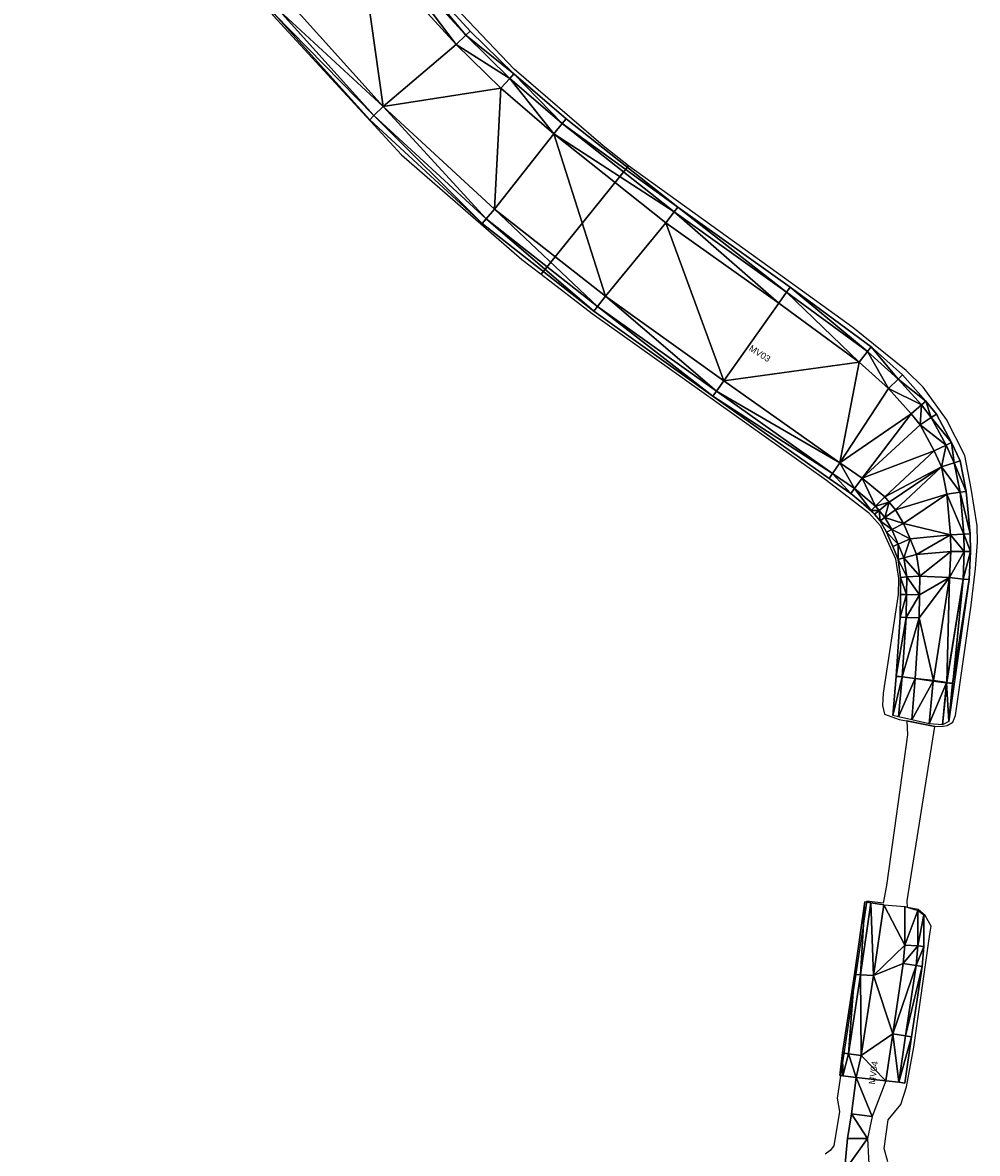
# Model space of a CAD drawing. Header units: inches. Extents: x 165249 to 166515, y 421241 to 425252.
# Tile 7 of 8: x 165500 to 166171, y 423806 to 424602. Entities that reach past the tile are written whole.
import ezdxf

# ---------------------------------------------------------------- set-up
doc = ezdxf.new("R2010")
doc.units = ezdxf.units.IN
doc.header["$MEASUREMENT"] = 0
for name, color, linetype in [('_MODEL', 7, 'Continuous'), ('Model_TIN', 9, 'Continuous'), ('TI21280_Monstervakken_0103', 5, 'Continuous')]:
    doc.layers.add(name, color=color, linetype=linetype)
doc.styles.get("Standard").update_dxf_attribs({"font": 'arial.ttf'})

msp = doc.modelspace()

# ---------------------------------------------------------------- linework, layer by layer
at = {"layer": '_MODEL', "color": 4}
for p, q in [((166114.23, 424141.66, 4.9), (166111.78, 424114.02, 4.9)), ((166153.99, 424136.97, 4.9), (166151.27, 424109.86, 4.9))]:
    msp.add_line(p, q, dxfattribs=at)
at = {"layer": '_MODEL', "color": 3}
for p, q in [((166118.46, 424141.28, 3.2), (166115.96, 424113.08, 3.2)), ((166149.76, 424137.39, 3.2), (166146.76, 424107.52, 3.2))]:
    msp.add_line(p, q, dxfattribs=at)
at = {"layer": '_MODEL', "color": 1}
for p, q in [((166127.55, 424140.04, 0.05), (166125.26, 424110.99, 0.05)), ((166140.35, 424138.34, 0.05), (166137.34, 424108.27, 0.05)), ((166137.34, 424108.27, 0.05), (166125.26, 424110.99, 0.05))]:
    msp.add_line(p, q, dxfattribs=at)
at = {"layer": '_MODEL', "color": 8}
for p, q in [((166115.96, 424113.08, 3.2), (166111.78, 424114.02, 4.9)), ((166125.26, 424110.99, 0.05), (166115.96, 424113.08, 3.2)), ((166146.76, 424107.52, 3.2), (166137.34, 424108.27, 0.05)), ((166151.27, 424109.86, 4.9), (166146.76, 424107.52, 3.2)), ((166096.44, 423982.21, 3.2), (166092.24, 423982.82, 4.9)), ((166105.5, 423980.91, 0.15), (166096.44, 423982.21, 3.2)), ((166120.37, 423979.56, 0.15), (166129.51, 423976.85, 3.2)), ((166129.51, 423976.85, 3.2), (166133.8, 423973.82, 4.9)), ((166076.82, 423860.34, 3.2), (166074.53, 423860.59, 4.9)), ((166085.98, 423859.28, 0.15), (166076.83, 423860.36, 3.2)), ((166106.92, 423856.88, 0.15), (166116.03, 423855.96, 3.2)), ((166116.03, 423855.96, 3.2), (166120.24, 423855.34, 4.9))]:
    msp.add_line(p, q, dxfattribs=at)
at = {"layer": '_MODEL', "color": 6}
msp.add_line((166105.5, 423980.91, 0.15), (166120.37, 423979.56, 0.15), dxfattribs=at)
at = {"layer": '_MODEL', "color": 3, "elevation": 3.2}
for points in [[(166149.73, 424137.17), (166161.26, 424210.16), (166162.17, 424229.51), (166161.95, 424241.71), (166159.27, 424271.26), (166155.08, 424291.99), (166149.33, 424304.49), (166138.94, 424323.94), (166131.97, 424332.67), (166115.57, 424350.96), (166094.08, 424370.23), (166037.17, 424412.11), (165957.97, 424468.56), (165879.39, 424530.73), (165842.45, 424562.57), (165811.47, 424592.97), (165743.81, 424667.25), (165720.7, 424695.92), (165687.5, 424743.51), (165663.6, 424776.54), (165631.28, 424825.62), (165594.31, 424878.35), (165574.5, 424907.89), (165574.48, 424907.92)], [(165503.22, 424858.82), (165559.99, 424776.47), (165616.34, 424693.57), (165680.28, 424610.48), (165746.9, 424536.38), (165825.73, 424463.65), (165904.18, 424402.06), (165987.78, 424342.3), (166069.44, 424284.46), (166084.84, 424273.86), (166099.7, 424261.44), (166102.18, 424258.45), (166106.35, 424253.49), (166111.25, 424245.04), (166115.68, 424234.82), (166119.72, 424225.04), (166121.64, 424211.6), (166121.51, 424199.28), (166121.22, 424183.11), (166118.46, 424141.28)], [(166096.44, 423982.21), (166089.16, 423931.5), (166080.62, 423876.04), (166076.82, 423860.34)], [(166116.03, 423855.96), (166120.84, 423888.64), (166128.22, 423938.11), (166129.44, 423952), (166129.51, 423976.85)]]:
    msp.add_lwpolyline(points, dxfattribs=at)
at = {"layer": '_MODEL', "color": 4, "elevation": 4.9}
for points in [[(166153.93, 424136.51), (166165.49, 424209.73), (166166.42, 424229.44), (166166.2, 424241.94), (166163.48, 424271.87), (166159.15, 424293.32), (166153.14, 424306.38), (166142.51, 424326.29), (166135.21, 424335.42), (166118.58, 424353.97), (166096.76, 424373.53), (166039.66, 424415.56), (165960.53, 424471.96), (165882.09, 424534), (165845.33, 424565.69), (165814.53, 424595.92), (165747.04, 424670.02), (165724.1, 424698.47), (165690.96, 424745.97), (165667.1, 424778.96), (165634.8, 424828.01), (165597.82, 424880.75), (165578, 424910.31), (165577.98, 424910.34)], [(165499.73, 424856.4), (165556.49, 424774.06), (165612.9, 424691.08), (165677.01, 424607.76), (165743.87, 424533.39), (165822.97, 424460.42), (165901.63, 424398.66), (165985.32, 424338.84), (166067, 424280.98), (166082.27, 424270.47), (166096.67, 424258.43), (166098.92, 424255.72), (166102.86, 424251.04), (166107.45, 424243.12), (166111.77, 424233.16), (166115.58, 424223.92), (166117.39, 424211.32), (166117.39, 424211.32), (166117.26, 424199.35), (166116.97, 424183.29), (166114.24, 424141.85)], [(166092.24, 423982.82), (166084.9, 423931.71), (166076.42, 423876.64), (166074.53, 423860.59)], [(166120.23, 423855.34), (166125.04, 423888.01), (166132.42, 423937.47), (166133.66, 423951.42), (166133.8, 423973.82)]]:
    msp.add_lwpolyline(points, dxfattribs=at)
at = {"layer": '_MODEL', "color": 1, "elevation": 0.05}
for points in [[(166140.4, 424138.65), (166151.84, 424211.13), (166152.72, 424229.64), (166152.51, 424241.19), (166149.91, 424269.89), (166146.04, 424289.04), (166140.87, 424300.29), (166131.02, 424318.72), (166124.75, 424326.56), (166108.88, 424344.26), (166088.11, 424362.89), (166031.62, 424404.46), (165952.3, 424461.01), (165873.37, 424523.44), (165836.05, 424555.61), (165804.66, 424586.41), (165736.64, 424661.1), (165713.14, 424690.24), (165679.79, 424738.04), (165655.83, 424771.17), (165623.47, 424820.31), (165586.52, 424873), (165566.72, 424902.52)], [(165510.74, 424864.04), (165567.55, 424781.63), (165623.76, 424698.94), (165687.32, 424616.34), (165753.42, 424542.81), (165831.66, 424470.63), (165909.67, 424409.39), (165993.09, 424349.76), (166074.68, 424291.97), (166090.38, 424281.15), (166106.21, 424267.92), (166109.2, 424264.31), (166113.87, 424258.77), (166119.43, 424249.17), (166124.11, 424238.38), (166128.61, 424227.47), (166130.8, 424212.2), (166130.66, 424199.15), (166130.36, 424182.73), (166127.55, 424140.06)]]:
    msp.add_lwpolyline(points, dxfattribs=at)
at = {"layer": '_MODEL', "color": 6, "elevation": 0.15}
for points in [[(166105.5, 423980.91), (166098.34, 423931.03), (166089.68, 423874.74), (166085.98, 423859.28)], [(166106.92, 423856.88), (166111.79, 423889.98), (166119.18, 423939.5), (166120.29, 423952.41), (166120.37, 423979.56)], [(166085.98, 423859.28), (166082.77, 423833.81), (166080.11, 423816.37), (166077.89, 423793.62)], [(166106.92, 423856.88), (166097.34, 423831.85), (166094.05, 423816.23), (166095.51, 423789.23)]]:
    msp.add_lwpolyline(points, dxfattribs=at)
at = {"layer": 'Model_TIN'}
for points in [[(165804.66, 424586.41, 0.05), (165736.64, 424661.1, 0.05), (165743.81, 424667.25, 3.2), (165804.66, 424586.41, 0.05)], [(165747.04, 424670.02, 4.9), (165811.47, 424592.97, 3.2), (165743.81, 424667.25, 3.2), (165747.04, 424670.02, 4.9)], [(165743.81, 424667.25, 3.2), (165811.47, 424592.97, 3.2), (165804.66, 424586.41, 0.05), (165743.81, 424667.25, 3.2)], [(165747.04, 424670.02, 4.9), (165814.53, 424595.92, 4.9), (165811.47, 424592.97, 3.2), (165747.04, 424670.02, 4.9)], [(165753.42, 424542.81, 0.05), (165687.32, 424616.34, 0.05), (165736.64, 424661.1, 0.05), (165753.42, 424542.81, 0.05)], [(165736.64, 424661.1, 0.05), (165804.66, 424586.41, 0.05), (165753.42, 424542.81, 0.05), (165736.64, 424661.1, 0.05)], [(165680.28, 424610.48, 3.2), (165746.9, 424536.38, 3.2), (165677.01, 424607.76, 4.9), (165680.28, 424610.48, 3.2)], [(165680.28, 424610.48, 3.2), (165687.32, 424616.34, 0.05), (165753.42, 424542.81, 0.05), (165680.28, 424610.48, 3.2)], [(165753.42, 424542.81, 0.05), (165746.9, 424536.38, 3.2), (165680.28, 424610.48, 3.2), (165753.42, 424542.81, 0.05)], [(165746.9, 424536.38, 3.2), (165743.87, 424533.39, 4.9), (165677.01, 424607.76, 4.9), (165746.9, 424536.38, 3.2)], [(165814.53, 424595.92, 4.9), (165845.33, 424565.69, 4.9), (165811.47, 424592.97, 3.2), (165814.53, 424595.92, 4.9)], [(165753.42, 424542.81, 0.05), (165804.66, 424586.41, 0.05), (165836.05, 424555.61, 0.05), (165753.42, 424542.81, 0.05)], [(165804.66, 424586.41, 0.05), (165811.47, 424592.97, 3.2), (165842.45, 424562.57, 3.2), (165804.66, 424586.41, 0.05)], [(165836.05, 424555.61, 0.05), (165804.66, 424586.41, 0.05), (165842.45, 424562.57, 3.2), (165836.05, 424555.61, 0.05)], [(165811.47, 424592.97, 3.2), (165845.33, 424565.69, 4.9), (165842.45, 424562.57, 3.2), (165811.47, 424592.97, 3.2)], [(165836.05, 424555.61, 0.05), (165842.45, 424562.57, 3.2), (165873.37, 424523.44, 0.05), (165836.05, 424555.61, 0.05)], [(165845.33, 424565.69, 4.9), (165879.39, 424530.73, 3.2), (165842.45, 424562.57, 3.2), (165845.33, 424565.69, 4.9)], [(165873.37, 424523.44, 0.05), (165842.45, 424562.57, 3.2), (165879.39, 424530.73, 3.2), (165873.37, 424523.44, 0.05)], [(165845.33, 424565.69, 4.9), (165882.09, 424534, 4.9), (165879.39, 424530.73, 3.2), (165845.33, 424565.69, 4.9)], [(165753.42, 424542.81, 0.05), (165836.05, 424555.61, 0.05), (165831.66, 424470.63, 0.05), (165753.42, 424542.81, 0.05)], [(165873.37, 424523.44, 0.05), (165831.66, 424470.63, 0.05), (165836.05, 424555.61, 0.05), (165873.37, 424523.44, 0.05)], [(165746.9, 424536.38, 3.2), (165753.42, 424542.81, 0.05), (165825.73, 424463.65, 3.2), (165746.9, 424536.38, 3.2)], [(165753.42, 424542.81, 0.05), (165831.66, 424470.63, 0.05), (165825.73, 424463.65, 3.2), (165753.42, 424542.81, 0.05)], [(165822.97, 424460.42, 4.9), (165743.87, 424533.39, 4.9), (165746.9, 424536.38, 3.2), (165822.97, 424460.42, 4.9)], [(165746.9, 424536.38, 3.2), (165825.73, 424463.65, 3.2), (165822.97, 424460.42, 4.9), (165746.9, 424536.38, 3.2)], [(165873.37, 424523.44, 0.05), (165879.39, 424530.73, 3.2), (165957.97, 424468.56, 3.2), (165873.37, 424523.44, 0.05)], [(165882.09, 424534, 4.9), (165960.53, 424471.96, 4.9), (165879.39, 424530.73, 3.2), (165882.09, 424534, 4.9)], [(165960.53, 424471.96, 4.9), (165957.97, 424468.56, 3.2), (165879.39, 424530.73, 3.2), (165960.53, 424471.96, 4.9)], [(165873.37, 424523.44, 0.05), (165909.67, 424409.39, 0.05), (165831.66, 424470.63, 0.05), (165873.37, 424523.44, 0.05)], [(165952.3, 424461.01, 0.05), (165909.67, 424409.39, 0.05), (165873.37, 424523.44, 0.05), (165952.3, 424461.01, 0.05)], [(165957.97, 424468.56, 3.2), (165952.3, 424461.01, 0.05), (165873.37, 424523.44, 0.05), (165957.97, 424468.56, 3.2)], [(165904.18, 424402.06, 3.2), (165825.73, 424463.65, 3.2), (165831.66, 424470.63, 0.05), (165904.18, 424402.06, 3.2)], [(165909.67, 424409.39, 0.05), (165904.18, 424402.06, 3.2), (165831.66, 424470.63, 0.05), (165909.67, 424409.39, 0.05)], [(166031.62, 424404.46, 0.05), (165952.3, 424461.01, 0.05), (165957.97, 424468.56, 3.2), (166031.62, 424404.46, 0.05)], [(165957.97, 424468.56, 3.2), (165960.53, 424471.96, 4.9), (166037.17, 424412.11, 3.2), (165957.97, 424468.56, 3.2)], [(165957.97, 424468.56, 3.2), (166037.17, 424412.11, 3.2), (166031.62, 424404.46, 0.05), (165957.97, 424468.56, 3.2)], [(166037.17, 424412.11, 3.2), (165960.53, 424471.96, 4.9), (166039.66, 424415.56, 4.9), (166037.17, 424412.11, 3.2)], [(165901.63, 424398.66, 4.9), (165822.97, 424460.42, 4.9), (165825.73, 424463.65, 3.2), (165901.63, 424398.66, 4.9)], [(165901.63, 424398.66, 4.9), (165825.73, 424463.65, 3.2), (165904.18, 424402.06, 3.2), (165901.63, 424398.66, 4.9)], [(165952.3, 424461.01, 0.05), (165993.09, 424349.76, 0.05), (165909.67, 424409.39, 0.05), (165952.3, 424461.01, 0.05)], [(165952.3, 424461.01, 0.05), (166031.62, 424404.46, 0.05), (165993.09, 424349.76, 0.05), (165952.3, 424461.01, 0.05)], [(166037.17, 424412.11, 3.2), (166088.11, 424362.89, 0.05), (166031.62, 424404.46, 0.05), (166037.17, 424412.11, 3.2)], [(166037.17, 424412.11, 3.2), (166039.66, 424415.56, 4.9), (166094.08, 424370.23, 3.2), (166037.17, 424412.11, 3.2)], [(166088.11, 424362.89, 0.05), (166037.17, 424412.11, 3.2), (166094.08, 424370.23, 3.2), (166088.11, 424362.89, 0.05)], [(166094.08, 424370.23, 3.2), (166039.66, 424415.56, 4.9), (166096.76, 424373.53, 4.9), (166094.08, 424370.23, 3.2)], [(165985.32, 424338.84, 4.9), (165901.63, 424398.66, 4.9), (165904.18, 424402.06, 3.2), (165985.32, 424338.84, 4.9)], [(165987.78, 424342.3, 3.2), (165904.18, 424402.06, 3.2), (165909.67, 424409.39, 0.05), (165987.78, 424342.3, 3.2)], [(165985.32, 424338.84, 4.9), (165904.18, 424402.06, 3.2), (165987.78, 424342.3, 3.2), (165985.32, 424338.84, 4.9)], [(165993.09, 424349.76, 0.05), (165987.78, 424342.3, 3.2), (165909.67, 424409.39, 0.05), (165993.09, 424349.76, 0.05)], [(166088.11, 424362.89, 0.05), (165993.09, 424349.76, 0.05), (166031.62, 424404.46, 0.05), (166088.11, 424362.89, 0.05)], [(166108.88, 424344.26, 0.05), (166088.11, 424362.89, 0.05), (166094.08, 424370.23, 3.2), (166108.88, 424344.26, 0.05)], [(166094.08, 424370.23, 3.2), (166096.76, 424373.53, 4.9), (166115.57, 424350.96, 3.2), (166094.08, 424370.23, 3.2)], [(166094.08, 424370.23, 3.2), (166115.57, 424350.96, 3.2), (166108.88, 424344.26, 0.05), (166094.08, 424370.23, 3.2)], [(166115.57, 424350.96, 3.2), (166096.76, 424373.53, 4.9), (166118.58, 424353.97, 4.9), (166115.57, 424350.96, 3.2)], [(166088.11, 424362.89, 0.05), (166074.68, 424291.97, 0.05), (165993.09, 424349.76, 0.05), (166088.11, 424362.89, 0.05)], [(166108.88, 424344.26, 0.05), (166074.68, 424291.97, 0.05), (166088.11, 424362.89, 0.05), (166108.88, 424344.26, 0.05)], [(165987.78, 424342.3, 3.2), (165993.09, 424349.76, 0.05), (166074.68, 424291.97, 0.05), (165987.78, 424342.3, 3.2)], [(166108.88, 424344.26, 0.05), (166115.57, 424350.96, 3.2), (166131.97, 424332.67, 3.2), (166108.88, 424344.26, 0.05)], [(166115.57, 424350.96, 3.2), (166118.58, 424353.97, 4.9), (166135.21, 424335.42, 4.9), (166115.57, 424350.96, 3.2)], [(166131.97, 424332.67, 3.2), (166115.57, 424350.96, 3.2), (166135.21, 424335.42, 4.9), (166131.97, 424332.67, 3.2)], [(165985.32, 424338.84, 4.9), (165987.78, 424342.3, 3.2), (166069.44, 424284.46, 3.2), (165985.32, 424338.84, 4.9)], [(166067, 424280.98, 4.9), (165985.32, 424338.84, 4.9), (166069.44, 424284.46, 3.2), (166067, 424280.98, 4.9)], [(166069.44, 424284.46, 3.2), (165987.78, 424342.3, 3.2), (166074.68, 424291.97, 0.05), (166069.44, 424284.46, 3.2)], [(166074.68, 424291.97, 0.05), (166108.88, 424344.26, 0.05), (166124.75, 424326.56, 0.05), (166074.68, 424291.97, 0.05)], [(166131.97, 424332.67, 3.2), (166124.75, 424326.56, 0.05), (166108.88, 424344.26, 0.05), (166131.97, 424332.67, 3.2)], [(166131.02, 424318.72, 0.05), (166124.75, 424326.56, 0.05), (166131.97, 424332.67, 3.2), (166131.02, 424318.72, 0.05)], [(166131.97, 424332.67, 3.2), (166138.94, 424323.94, 3.2), (166131.02, 424318.72, 0.05), (166131.97, 424332.67, 3.2)], [(166135.21, 424335.42, 4.9), (166138.94, 424323.94, 3.2), (166131.97, 424332.67, 3.2), (166135.21, 424335.42, 4.9)], [(166135.21, 424335.42, 4.9), (166142.51, 424326.29, 4.9), (166138.94, 424323.94, 3.2), (166135.21, 424335.42, 4.9)], [(166090.38, 424281.15, 0.05), (166074.68, 424291.97, 0.05), (166124.75, 424326.56, 0.05), (166090.38, 424281.15, 0.05)], [(166090.38, 424281.15, 0.05), (166124.75, 424326.56, 0.05), (166131.02, 424318.72, 0.05), (166090.38, 424281.15, 0.05)], [(166138.94, 424323.94, 3.2), (166149.33, 424304.49, 3.2), (166131.02, 424318.72, 0.05), (166138.94, 424323.94, 3.2)], [(166142.51, 424326.29, 4.9), (166153.14, 424306.38, 4.9), (166138.94, 424323.94, 3.2), (166142.51, 424326.29, 4.9)], [(166153.14, 424306.38, 4.9), (166149.33, 424304.49, 3.2), (166138.94, 424323.94, 3.2), (166153.14, 424306.38, 4.9)], [(166090.38, 424281.15, 0.05), (166131.02, 424318.72, 0.05), (166140.87, 424300.29, 0.05), (166090.38, 424281.15, 0.05)], [(166149.33, 424304.49, 3.2), (166140.87, 424300.29, 0.05), (166131.02, 424318.72, 0.05), (166149.33, 424304.49, 3.2)], [(166106.21, 424267.92, 0.05), (166090.38, 424281.15, 0.05), (166140.87, 424300.29, 0.05), (166106.21, 424267.92, 0.05)], [(166146.04, 424289.04, 0.05), (166106.21, 424267.92, 0.05), (166140.87, 424300.29, 0.05), (166146.04, 424289.04, 0.05)], [(166146.04, 424289.04, 0.05), (166140.87, 424300.29, 0.05), (166149.33, 424304.49, 3.2), (166146.04, 424289.04, 0.05)], [(166149.33, 424304.49, 3.2), (166155.08, 424291.99, 3.2), (166146.04, 424289.04, 0.05), (166149.33, 424304.49, 3.2)], [(166153.14, 424306.38, 4.9), (166155.08, 424291.99, 3.2), (166149.33, 424304.49, 3.2), (166153.14, 424306.38, 4.9)], [(166153.14, 424306.38, 4.9), (166159.15, 424293.32, 4.9), (166155.08, 424291.99, 3.2), (166153.14, 424306.38, 4.9)], [(166084.84, 424273.86, 3.2), (166069.44, 424284.46, 3.2), (166074.68, 424291.97, 0.05), (166084.84, 424273.86, 3.2)], [(166084.84, 424273.86, 3.2), (166074.68, 424291.97, 0.05), (166090.38, 424281.15, 0.05), (166084.84, 424273.86, 3.2)], [(166146.04, 424289.04, 0.05), (166155.08, 424291.99, 3.2), (166159.27, 424271.26, 3.2), (166146.04, 424289.04, 0.05)], [(166159.15, 424293.32, 4.9), (166163.48, 424271.87, 4.9), (166155.08, 424291.99, 3.2), (166159.15, 424293.32, 4.9)], [(166163.48, 424271.87, 4.9), (166159.27, 424271.26, 3.2), (166155.08, 424291.99, 3.2), (166163.48, 424271.87, 4.9)], [(166082.27, 424270.47, 4.9), (166067, 424280.98, 4.9), (166069.44, 424284.46, 3.2), (166082.27, 424270.47, 4.9)], [(166082.27, 424270.47, 4.9), (166069.44, 424284.46, 3.2), (166084.84, 424273.86, 3.2), (166082.27, 424270.47, 4.9)], [(166146.04, 424289.04, 0.05), (166109.2, 424264.31, 0.05), (166106.21, 424267.92, 0.05), (166146.04, 424289.04, 0.05)], [(166146.04, 424289.04, 0.05), (166113.87, 424258.77, 0.05), (166109.2, 424264.31, 0.05), (166146.04, 424289.04, 0.05)], [(166146.04, 424289.04, 0.05), (166149.91, 424269.89, 0.05), (166113.87, 424258.77, 0.05), (166146.04, 424289.04, 0.05)], [(166146.04, 424289.04, 0.05), (166159.27, 424271.26, 3.2), (166149.91, 424269.89, 0.05), (166146.04, 424289.04, 0.05)], [(166099.7, 424261.44, 3.2), (166084.84, 424273.86, 3.2), (166090.38, 424281.15, 0.05), (166099.7, 424261.44, 3.2)], [(166099.7, 424261.44, 3.2), (166090.38, 424281.15, 0.05), (166106.21, 424267.92, 0.05), (166099.7, 424261.44, 3.2)], [(166082.27, 424270.47, 4.9), (166084.84, 424273.86, 3.2), (166096.67, 424258.43, 4.9), (166082.27, 424270.47, 4.9)], [(166082.27, 424270.47, 4.9), (166096.67, 424258.43, 4.9), (166098.92, 424255.72, 4.9), (166082.27, 424270.47, 4.9)], [(166099.7, 424261.44, 3.2), (166096.67, 424258.43, 4.9), (166084.84, 424273.86, 3.2), (166099.7, 424261.44, 3.2)], [(166099.7, 424261.44, 3.2), (166106.21, 424267.92, 0.05), (166109.2, 424264.31, 0.05), (166099.7, 424261.44, 3.2)], [(166119.43, 424249.17, 0.05), (166113.87, 424258.77, 0.05), (166149.91, 424269.89, 0.05), (166119.43, 424249.17, 0.05)], [(166119.43, 424249.17, 0.05), (166149.91, 424269.89, 0.05), (166152.51, 424241.19, 0.05), (166119.43, 424249.17, 0.05)], [(166149.91, 424269.89, 0.05), (166159.27, 424271.26, 3.2), (166161.95, 424241.71, 3.2), (166149.91, 424269.89, 0.05)], [(166152.51, 424241.19, 0.05), (166149.91, 424269.89, 0.05), (166161.95, 424241.71, 3.2), (166152.51, 424241.19, 0.05)], [(166163.48, 424271.87, 4.9), (166166.2, 424241.94, 4.9), (166159.27, 424271.26, 3.2), (166163.48, 424271.87, 4.9)], [(166166.2, 424241.94, 4.9), (166161.95, 424241.71, 3.2), (166159.27, 424271.26, 3.2), (166166.2, 424241.94, 4.9)], [(166102.18, 424258.45, 3.2), (166096.67, 424258.43, 4.9), (166099.7, 424261.44, 3.2), (166102.18, 424258.45, 3.2)], [(166102.18, 424258.45, 3.2), (166099.7, 424261.44, 3.2), (166109.2, 424264.31, 0.05), (166102.18, 424258.45, 3.2)], [(166102.18, 424258.45, 3.2), (166109.2, 424264.31, 0.05), (166106.35, 424253.49, 3.2), (166102.18, 424258.45, 3.2)], [(166106.35, 424253.49, 3.2), (166109.2, 424264.31, 0.05), (166113.87, 424258.77, 0.05), (166106.35, 424253.49, 3.2)], [(166113.87, 424258.77, 0.05), (166119.43, 424249.17, 0.05), (166106.35, 424253.49, 3.2), (166113.87, 424258.77, 0.05)], [(166102.18, 424258.45, 3.2), (166098.92, 424255.72, 4.9), (166096.67, 424258.43, 4.9), (166102.18, 424258.45, 3.2)], [(166102.18, 424258.45, 3.2), (166102.86, 424251.04, 4.9), (166098.92, 424255.72, 4.9), (166102.18, 424258.45, 3.2)], [(166106.35, 424253.49, 3.2), (166102.86, 424251.04, 4.9), (166102.18, 424258.45, 3.2), (166106.35, 424253.49, 3.2)], [(166106.35, 424253.49, 3.2), (166111.25, 424245.04, 3.2), (166102.86, 424251.04, 4.9), (166106.35, 424253.49, 3.2)], [(166111.25, 424245.04, 3.2), (166107.45, 424243.12, 4.9), (166102.86, 424251.04, 4.9), (166111.25, 424245.04, 3.2)], [(166106.35, 424253.49, 3.2), (166119.43, 424249.17, 0.05), (166111.25, 424245.04, 3.2), (166106.35, 424253.49, 3.2)], [(166111.25, 424245.04, 3.2), (166115.68, 424234.82, 3.2), (166107.45, 424243.12, 4.9), (166111.25, 424245.04, 3.2)], [(166107.45, 424243.12, 4.9), (166115.68, 424234.82, 3.2), (166111.77, 424233.16, 4.9), (166107.45, 424243.12, 4.9)], [(166124.11, 424238.38, 0.05), (166111.25, 424245.04, 3.2), (166119.43, 424249.17, 0.05), (166124.11, 424238.38, 0.05)], [(166115.68, 424234.82, 3.2), (166111.25, 424245.04, 3.2), (166124.11, 424238.38, 0.05), (166115.68, 424234.82, 3.2)], [(166124.11, 424238.38, 0.05), (166119.43, 424249.17, 0.05), (166152.51, 424241.19, 0.05), (166124.11, 424238.38, 0.05)], [(166115.68, 424234.82, 3.2), (166124.11, 424238.38, 0.05), (166119.72, 424225.04, 3.2), (166115.68, 424234.82, 3.2)], [(166124.11, 424238.38, 0.05), (166128.61, 424227.47, 0.05), (166119.72, 424225.04, 3.2), (166124.11, 424238.38, 0.05)], [(166124.11, 424238.38, 0.05), (166152.51, 424241.19, 0.05), (166128.61, 424227.47, 0.05), (166124.11, 424238.38, 0.05)], [(166152.72, 424229.64, 0.05), (166128.61, 424227.47, 0.05), (166152.51, 424241.19, 0.05), (166152.72, 424229.64, 0.05)], [(166152.51, 424241.19, 0.05), (166161.95, 424241.71, 3.2), (166162.17, 424229.51, 3.2), (166152.51, 424241.19, 0.05)], [(166152.72, 424229.64, 0.05), (166152.51, 424241.19, 0.05), (166162.17, 424229.51, 3.2), (166152.72, 424229.64, 0.05)], [(166166.42, 424229.44, 4.9), (166161.95, 424241.71, 3.2), (166166.2, 424241.94, 4.9), (166166.42, 424229.44, 4.9)], [(166162.17, 424229.51, 3.2), (166161.95, 424241.71, 3.2), (166166.42, 424229.44, 4.9), (166162.17, 424229.51, 3.2)], [(166115.58, 424223.92, 4.9), (166111.77, 424233.16, 4.9), (166115.68, 424234.82, 3.2), (166115.58, 424223.92, 4.9)], [(166115.58, 424223.92, 4.9), (166115.68, 424234.82, 3.2), (166119.72, 424225.04, 3.2), (166115.58, 424223.92, 4.9)], [(166130.8, 424212.2, 0.05), (166119.72, 424225.04, 3.2), (166128.61, 424227.47, 0.05), (166130.8, 424212.2, 0.05)], [(166152.72, 424229.64, 0.05), (166130.8, 424212.2, 0.05), (166128.61, 424227.47, 0.05), (166152.72, 424229.64, 0.05)], [(166152.72, 424229.64, 0.05), (166151.84, 424211.13, 0.05), (166130.8, 424212.2, 0.05), (166152.72, 424229.64, 0.05)], [(166151.84, 424211.13, 0.05), (166152.72, 424229.64, 0.05), (166162.17, 424229.51, 3.2), (166151.84, 424211.13, 0.05)], [(166162.17, 424229.51, 3.2), (166161.26, 424210.16, 3.2), (166151.84, 424211.13, 0.05), (166162.17, 424229.51, 3.2)], [(166162.17, 424229.51, 3.2), (166166.42, 424229.44, 4.9), (166161.26, 424210.16, 3.2), (166162.17, 424229.51, 3.2)], [(166161.26, 424210.16, 3.2), (166166.42, 424229.44, 4.9), (166165.49, 424209.73, 4.9), (166161.26, 424210.16, 3.2)], [(166115.58, 424223.92, 4.9), (166119.72, 424225.04, 3.2), (166121.64, 424211.6, 3.2), (166115.58, 424223.92, 4.9)], [(166117.39, 424211.32, 4.9), (166115.58, 424223.92, 4.9), (166121.64, 424211.6, 3.2), (166117.39, 424211.32, 4.9)], [(166121.64, 424211.6, 3.2), (166119.72, 424225.04, 3.2), (166130.8, 424212.2, 0.05), (166121.64, 424211.6, 3.2)], [(166117.26, 424199.35, 4.9), (166117.39, 424211.32, 4.9), (166121.51, 424199.28, 3.2), (166117.26, 424199.35, 4.9)], [(166117.39, 424211.32, 4.9), (166121.64, 424211.6, 3.2), (166121.51, 424199.28, 3.2), (166117.39, 424211.32, 4.9)], [(166121.51, 424199.28, 3.2), (166121.64, 424211.6, 3.2), (166130.66, 424199.15, 0.05), (166121.51, 424199.28, 3.2)], [(166121.64, 424211.6, 3.2), (166130.8, 424212.2, 0.05), (166130.66, 424199.15, 0.05), (166121.64, 424211.6, 3.2)], [(166130.36, 424182.73, 0.05), (166130.66, 424199.15, 0.05), (166151.84, 424211.13, 0.05), (166130.36, 424182.73, 0.05)], [(166140.4, 424138.65, 0.05), (166130.36, 424182.73, 0.05), (166151.84, 424211.13, 0.05), (166140.4, 424138.65, 0.05)], [(166130.66, 424199.15, 0.05), (166130.8, 424212.2, 0.05), (166151.84, 424211.13, 0.05), (166130.66, 424199.15, 0.05)], [(166151.84, 424211.13, 0.05), (166149.76, 424137.39, 3.2), (166140.4, 424138.65, 0.05), (166151.84, 424211.13, 0.05)], [(166151.84, 424211.13, 0.05), (166161.26, 424210.16, 3.2), (166149.76, 424137.39, 3.2), (166151.84, 424211.13, 0.05)], [(166161.26, 424210.16, 3.2), (166153.99, 424136.97, 4.9), (166149.74, 424137.19, 3.2), (166161.26, 424210.16, 3.2)], [(166149.74, 424137.19, 3.2), (166149.76, 424137.39, 3.2), (166161.26, 424210.16, 3.2), (166149.74, 424137.19, 3.2)], [(166165.49, 424209.73, 4.9), (166151.27, 424109.86, 4.9), (166153.95, 424136.65, 4.9), (166165.49, 424209.73, 4.9)], [(166153.95, 424136.65, 4.9), (166153.99, 424136.97, 4.9), (166165.49, 424209.73, 4.9), (166153.95, 424136.65, 4.9)], [(166161.26, 424210.16, 3.2), (166165.49, 424209.73, 4.9), (166153.99, 424136.97, 4.9), (166161.26, 424210.16, 3.2)], [(166116.97, 424183.29, 4.9), (166117.26, 424199.35, 4.9), (166121.51, 424199.28, 3.2), (166116.97, 424183.29, 4.9)], [(166116.97, 424183.29, 4.9), (166121.51, 424199.28, 3.2), (166121.22, 424183.11, 3.2), (166116.97, 424183.29, 4.9)], [(166121.22, 424183.11, 3.2), (166121.51, 424199.28, 3.2), (166130.66, 424199.15, 0.05), (166121.22, 424183.11, 3.2)], [(166130.66, 424199.15, 0.05), (166130.36, 424182.73, 0.05), (166121.22, 424183.11, 3.2), (166130.66, 424199.15, 0.05)], [(166114.24, 424141.85, 4.9), (166116.97, 424183.29, 4.9), (166121.22, 424183.11, 3.2), (166114.24, 424141.85, 4.9)], [(166114.24, 424141.85, 4.9), (166121.22, 424183.11, 3.2), (166118.46, 424141.28, 3.2), (166114.24, 424141.85, 4.9)], [(166118.46, 424141.28, 3.2), (166121.22, 424183.11, 3.2), (166130.36, 424182.73, 0.05), (166118.46, 424141.28, 3.2)], [(166127.55, 424140.06, 0.05), (166118.46, 424141.28, 3.2), (166130.36, 424182.73, 0.05), (166127.55, 424140.06, 0.05)], [(166127.55, 424140.06, 0.05), (166130.36, 424182.73, 0.05), (166140.4, 424138.65, 0.05), (166127.55, 424140.06, 0.05)], [(166114.23, 424141.66, 4.9), (166118.46, 424141.28, 3.2), (166111.78, 424114.02, 4.9), (166114.23, 424141.66, 4.9)], [(166118.46, 424141.28, 3.2), (166115.96, 424113.08, 3.2), (166111.78, 424114.02, 4.9), (166118.46, 424141.28, 3.2)], [(166114.23, 424141.66, 4.9), (166114.24, 424141.85, 4.9), (166118.46, 424141.28, 3.2), (166114.23, 424141.66, 4.9)], [(166118.46, 424141.28, 3.2), (166127.55, 424140.04, 0.05), (166115.96, 424113.08, 3.2), (166118.46, 424141.28, 3.2)], [(166125.26, 424110.99, 0.05), (166115.96, 424113.08, 3.2), (166127.55, 424140.04, 0.05), (166125.26, 424110.99, 0.05)], [(166118.46, 424141.28, 3.2), (166127.55, 424140.06, 0.05), (166127.55, 424140.04, 0.05), (166118.46, 424141.28, 3.2)], [(166140.35, 424138.34, 0.05), (166125.26, 424110.99, 0.05), (166127.55, 424140.04, 0.05), (166140.35, 424138.34, 0.05)], [(166140.4, 424138.65, 0.05), (166127.55, 424140.04, 0.05), (166127.55, 424140.06, 0.05), (166140.4, 424138.65, 0.05)], [(166127.55, 424140.04, 0.05), (166140.4, 424138.65, 0.05), (166140.35, 424138.34, 0.05), (166127.55, 424140.04, 0.05)], [(166140.35, 424138.34, 0.05), (166137.34, 424108.27, 0.05), (166125.26, 424110.99, 0.05), (166140.35, 424138.34, 0.05)], [(166137.34, 424108.27, 0.05), (166140.35, 424138.34, 0.05), (166149.73, 424137.17, 3.2), (166137.34, 424108.27, 0.05)], [(166146.76, 424107.52, 3.2), (166137.34, 424108.27, 0.05), (166149.73, 424137.17, 3.2), (166146.76, 424107.52, 3.2)], [(166140.35, 424138.34, 0.05), (166140.4, 424138.65, 0.05), (166149.76, 424137.39, 3.2), (166140.35, 424138.34, 0.05)], [(166149.73, 424137.17, 3.2), (166140.35, 424138.34, 0.05), (166149.76, 424137.39, 3.2), (166149.73, 424137.17, 3.2)], [(166149.74, 424137.19, 3.2), (166151.27, 424109.86, 4.9), (166146.76, 424107.52, 3.2), (166149.74, 424137.19, 3.2)], [(166146.76, 424107.52, 3.2), (166149.73, 424137.17, 3.2), (166149.74, 424137.19, 3.2), (166146.76, 424107.52, 3.2)], [(166149.74, 424137.19, 3.2), (166149.73, 424137.17, 3.2), (166149.76, 424137.39, 3.2), (166149.74, 424137.19, 3.2)], [(166149.74, 424137.19, 3.2), (166153.93, 424136.51, 4.9), (166151.27, 424109.86, 4.9), (166149.74, 424137.19, 3.2)], [(166149.74, 424137.19, 3.2), (166153.99, 424136.97, 4.9), (166153.95, 424136.65, 4.9), (166149.74, 424137.19, 3.2)], [(166153.95, 424136.65, 4.9), (166153.93, 424136.51, 4.9), (166149.74, 424137.19, 3.2), (166153.95, 424136.65, 4.9)], [(166153.95, 424136.65, 4.9), (166151.27, 424109.86, 4.9), (166153.93, 424136.51, 4.9), (166153.95, 424136.65, 4.9)], [(166089.16, 423931.5, 3.2), (166084.9, 423931.71, 4.9), (166092.24, 423982.82, 4.9), (166089.16, 423931.5, 3.2)], [(166096.44, 423982.21, 3.2), (166089.16, 423931.5, 3.2), (166092.24, 423982.82, 4.9), (166096.44, 423982.21, 3.2)], [(166098.34, 423931.03, 0.15), (166089.16, 423931.5, 3.2), (166096.44, 423982.21, 3.2), (166098.34, 423931.03, 0.15)], [(166098.34, 423931.03, 0.15), (166096.44, 423982.21, 3.2), (166105.5, 423980.91, 0.15), (166098.34, 423931.03, 0.15)], [(166105.5, 423980.91, 0.15), (166120.29, 423952.41, 0.15), (166098.34, 423931.03, 0.15), (166105.5, 423980.91, 0.15)], [(166105.5, 423980.91, 0.15), (166120.37, 423979.56, 0.15), (166120.29, 423952.41, 0.15), (166105.5, 423980.91, 0.15)], [(166120.29, 423952.41, 0.15), (166120.37, 423979.56, 0.15), (166129.51, 423976.85, 3.2), (166120.29, 423952.41, 0.15)], [(166129.44, 423952, 3.2), (166120.29, 423952.41, 0.15), (166129.51, 423976.85, 3.2), (166129.44, 423952, 3.2)], [(166129.51, 423976.85, 3.2), (166133.8, 423973.82, 4.9), (166129.44, 423952, 3.2), (166129.51, 423976.85, 3.2)], [(166129.44, 423952, 3.2), (166133.8, 423973.82, 4.9), (166133.66, 423951.42, 4.9), (166129.44, 423952, 3.2)], [(166098.34, 423931.03, 0.15), (166120.29, 423952.41, 0.15), (166119.18, 423939.5, 0.15), (166098.34, 423931.03, 0.15)], [(166120.29, 423952.41, 0.15), (166129.44, 423952, 3.2), (166119.18, 423939.5, 0.15), (166120.29, 423952.41, 0.15)], [(166119.18, 423939.5, 0.15), (166129.44, 423952, 3.2), (166128.22, 423938.11, 3.2), (166119.18, 423939.5, 0.15)], [(166129.44, 423952, 3.2), (166133.66, 423951.42, 4.9), (166128.22, 423938.11, 3.2), (166129.44, 423952, 3.2)], [(166128.22, 423938.11, 3.2), (166133.66, 423951.42, 4.9), (166132.42, 423937.47, 4.9), (166128.22, 423938.11, 3.2)], [(166098.34, 423931.03, 0.15), (166119.18, 423939.5, 0.15), (166111.79, 423889.98, 0.15), (166098.34, 423931.03, 0.15)], [(166119.18, 423939.5, 0.15), (166128.22, 423938.11, 3.2), (166111.79, 423889.98, 0.15), (166119.18, 423939.5, 0.15)], [(166111.79, 423889.98, 0.15), (166128.22, 423938.11, 3.2), (166120.84, 423888.64, 3.2), (166111.79, 423889.98, 0.15)], [(166128.22, 423938.11, 3.2), (166132.42, 423937.47, 4.9), (166120.84, 423888.64, 3.2), (166128.22, 423938.11, 3.2)], [(166120.84, 423888.64, 3.2), (166132.42, 423937.47, 4.9), (166125.04, 423888.01, 4.9), (166120.84, 423888.64, 3.2)], [(166076.42, 423876.64, 4.9), (166084.9, 423931.71, 4.9), (166080.62, 423876.04, 3.2), (166076.42, 423876.64, 4.9)], [(166084.9, 423931.71, 4.9), (166089.16, 423931.5, 3.2), (166080.62, 423876.04, 3.2), (166084.9, 423931.71, 4.9)], [(166089.68, 423874.74, 0.15), (166080.62, 423876.04, 3.2), (166089.16, 423931.5, 3.2), (166089.68, 423874.74, 0.15)], [(166089.68, 423874.74, 0.15), (166089.16, 423931.5, 3.2), (166098.34, 423931.03, 0.15), (166089.68, 423874.74, 0.15)], [(166098.34, 423931.03, 0.15), (166111.79, 423889.98, 0.15), (166089.68, 423874.74, 0.15), (166098.34, 423931.03, 0.15)], [(166089.68, 423874.74, 0.15), (166111.79, 423889.98, 0.15), (166106.92, 423856.88, 0.15), (166089.68, 423874.74, 0.15)], [(166116.03, 423855.96, 3.2), (166106.92, 423856.88, 0.15), (166111.79, 423889.98, 0.15), (166116.03, 423855.96, 3.2)], [(166111.79, 423889.98, 0.15), (166120.84, 423888.64, 3.2), (166116.03, 423855.96, 3.2), (166111.79, 423889.98, 0.15)], [(166120.84, 423888.64, 3.2), (166125.04, 423888.01, 4.9), (166116.03, 423855.96, 3.2), (166120.84, 423888.64, 3.2)], [(166120.24, 423855.34, 4.9), (166116.03, 423855.96, 3.2), (166125.04, 423888.01, 4.9), (166120.24, 423855.34, 4.9)], [(166076.83, 423860.36, 3.2), (166074.53, 423860.59, 4.9), (166076.42, 423876.64, 4.9), (166076.83, 423860.36, 3.2)], [(166076.42, 423876.64, 4.9), (166080.62, 423876.04, 3.2), (166076.83, 423860.36, 3.2), (166076.42, 423876.64, 4.9)], [(166076.83, 423860.36, 3.2), (166080.62, 423876.04, 3.2), (166085.98, 423859.28, 0.15), (166076.83, 423860.36, 3.2)], [(166089.68, 423874.74, 0.15), (166085.98, 423859.28, 0.15), (166080.62, 423876.04, 3.2), (166089.68, 423874.74, 0.15)], [(166089.68, 423874.74, 0.15), (166106.92, 423856.88, 0.15), (166085.98, 423859.28, 0.15), (166089.68, 423874.74, 0.15)], [(166076.82, 423860.34, 3.2), (166074.53, 423860.59, 4.9), (166076.83, 423860.36, 3.2), (166076.82, 423860.34, 3.2)], [(166076.82, 423860.34, 3.2), (166076.83, 423860.36, 3.2), (166085.98, 423859.28, 0.15), (166076.82, 423860.34, 3.2)], [(166097.34, 423831.85, 0.15), (166082.77, 423833.81, 0.15), (166085.98, 423859.28, 0.15), (166097.34, 423831.85, 0.15)], [(166106.92, 423856.88, 0.15), (166097.34, 423831.85, 0.15), (166085.98, 423859.28, 0.15), (166106.92, 423856.88, 0.15)], [(166120.23, 423855.34, 4.9), (166116.03, 423855.96, 3.2), (166120.24, 423855.34, 4.9), (166120.23, 423855.34, 4.9)], [(166094.05, 423816.23, 0.15), (166080.11, 423816.37, 0.15), (166082.77, 423833.81, 0.15), (166094.05, 423816.23, 0.15)], [(166094.05, 423816.23, 0.15), (166082.77, 423833.81, 0.15), (166097.34, 423831.85, 0.15), (166094.05, 423816.23, 0.15)], [(166094.05, 423816.23, 0.15), (166077.89, 423793.62, 0.15), (166080.11, 423816.37, 0.15), (166094.05, 423816.23, 0.15)], [(166077.89, 423793.62, 0.15), (166094.05, 423816.23, 0.15), (166095.51, 423789.23, 0.15), (166077.89, 423793.62, 0.15)]]:
    msp.add_3dface(points, dxfattribs=at)
at = {"layer": 'TI21280_Monstervakken_0103', "linetype": 'Continuous'}
for points in [[(165925.85, 424501.06), (165908.17, 424515.06), (165845.43, 424568.98), (165772.34, 424646.22), (165727.75, 424699.03), (165706.15, 424731.4), (165660.87, 424794.49), (165633.3, 424836.34), (165615.05, 424863.11), (165534.3, 424805.35), (165569.4, 424755.06), (165612.1, 424690.27), (165675.96, 424606.83), (165766.29, 424508.78), (165850.81, 424434.99), (165864.54, 424424.76)], [(166121.45, 424110.33), (166141.37, 424106.27), (166147.62, 424106.68), (166150.17, 424106.97), (166154.19, 424109.39), (166155.98, 424114.05), (166167.03, 424191.88), (166169.97, 424217.65), (166171.36, 424236.13), (166171.27, 424247.54), (166166.88, 424273.79), (166162.44, 424297.03), (166149.64, 424322.51), (166133.19, 424345.22), (166121.2, 424356.98), (166083.86, 424387.22), (166035.77, 424421.85), (165925.85, 424501.06), (165864.54, 424424.76), (165900.37, 424397.1), (166065.15, 424279.74), (166094.68, 424257.09), (166103.26, 424247.68), (166113.66, 424224.47), (166115.97, 424210.62), (166115.57, 424199.25), (166105, 424129.75), (166104.73, 424121.24), (166105.93, 424115.06), (166116.25, 424111.27)]]:
    msp.add_lwpolyline(points, close=True, dxfattribs=at)
msp.add_lwpolyline([(166108.38, 423799.98), (166105.73, 423809.28), (166108.54, 423829.57), (166117.47, 423840.18), (166121.54, 423852.7), (166126.75, 423880.65), (166137.8, 423960.1), (166138.86, 423965.7), (166134.72, 423973.29), (166129.65, 423977.56), (166122.29, 423979), (166122.01, 423983.57), (166141.37, 424106.27), (166121.74, 424110.27), (166122.1, 424100.42), (166107.5, 423994.5), (166105, 423981.93), (166093.54, 423983.38), (166072.68, 423844.84), (166074.35, 423835.39), (166070.32, 423811.22), (166067.82, 423807.84), (166064.37, 423805.19)], dxfattribs=at)

# ---------------------------------------------------------------- texts
at = {"layer": 'TI21280_Monstervakken_0103', "char_height": 0.2, "width": 13.9332, "attachment_point": 7}
for s, insert, rotation in [('\\fArial|i0|b0;\\H4.47055;MV03', (166010.2, 424371.38), 327.45493), ('\\fArial|i0|b0;\\H4.47055;MV04', (166099.38, 423854.18), 82.43093)]:
    msp.add_mtext(s, dxfattribs=dict(at, insert=insert, rotation=rotation))

doc.saveas('drawing.dxf')
